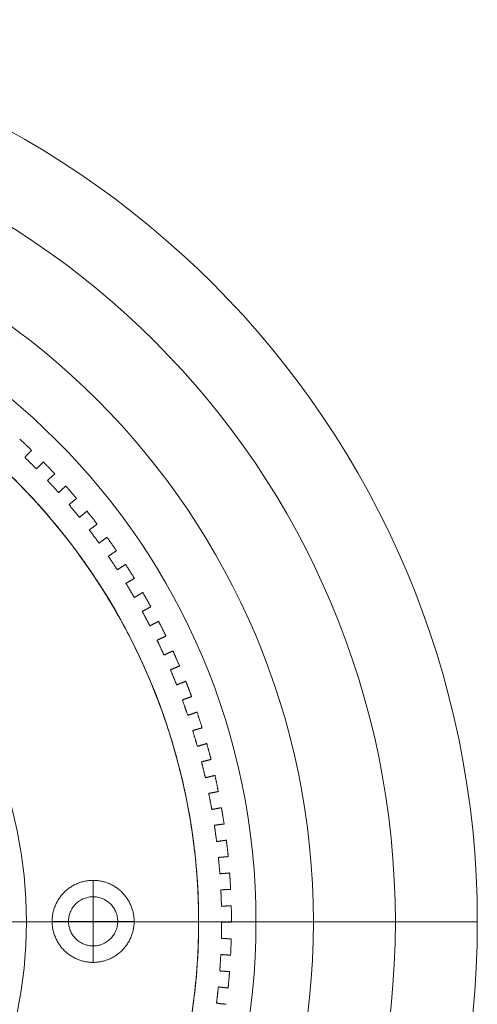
# Model space of a CAD drawing. Header units: millimetres. Extents: x -13921 to -12971, y -5231 to -4681.
# Tile 16 of 16: x -13111 to -12971, y -4981 to -4681. Entities that reach past the tile are written whole.
import ezdxf

# ---------------------------------------------------------------- set-up
doc = ezdxf.new("R2010")
doc.units = ezdxf.units.MM
doc.header["$MEASUREMENT"] = 0
doc.layers.add('Default', color=7, linetype='Continuous', lineweight=18, true_color=0x000000)

msp = doc.modelspace()

# ---------------------------------------------------------------- linework, layer by layer
at = {"layer": 'Default'}
for p, q in [((-13088.37, -4943.7, 13.17), (-13088.37, -4968.7, 13.17)), ((-13088.37, -4943.7, 7.17), (-13088.37, -4948.7, 7.17)), ((-13088.37, -4943.7, 6.17), (-13088.37, -4948.7, 6.17)), ((-13088.37, -4943.7, 0.17), (-13088.37, -4968.7, 0.17)), ((-13100.87, -4956.2, 13.17), (-13075.87, -4956.2, 13.17)), ((-13100.87, -4956.2, 7.17), (-13095.87, -4956.2, 7.17)), ((-13100.87, -4956.2, 6.17), (-13095.87, -4956.2, 6.17)), ((-13100.87, -4956.2, 0.17), (-13075.87, -4956.2, 0.17)), ((-13080.87, -4956.2, 7.17), (-13075.87, -4956.2, 7.17)), ((-13080.87, -4956.2, 6.17), (-13075.87, -4956.2, 6.17)), ((-13056.19, -4956.36, 23.11), (-13056.19, -4956.36, 398.12)), ((-13046.19, -4956.36, 23.11), (-13046.19, -4956.36, 398.12)), ((-13088.37, -4963.7, 7.17), (-13088.37, -4968.7, 7.17)), ((-13088.37, -4963.7, 6.17), (-13088.37, -4968.7, 6.17))]:
    msp.add_line(p, q, dxfattribs=at)
for centre, radius in [((-13246.21, -4956.36, 411.21), 274.99), ((-13246.21, -4956.36, 417.21), 274.99), ((-13246.21, -4956.36, 414.21), 274.99), ((-13246.21, -4956.36, 404.71), 250), ((-13246.21, -4956.36, 398.21), 225), ((-13246.21, -4956.36, 398.21), 207.5), ((-13246.21, -4956.36, 392.4), 190), ((-13246.21, -4956.36, 398.21), 190), ((-13246.21, -4956.36, 395.3), 190), ((-13246.21, -4956.36, 417.21), 137.5)]:
    msp.add_arc(centre, radius, 270, 90, dxfattribs=at)
for points, weights, knots in [([(-13246.19, -4766.36, 23.11), (-13056.19, -4766.36, 23.11), (-13056.19, -4956.36, 23.11), (-13056.19, -5146.36, 23.11), (-13246.19, -5146.36, 23.11), (-13446.19, -5146.36, 23.11), (-13646.19, -5146.36, 23.11), (-13836.19, -5146.36, 23.11), (-13836.19, -4956.36, 23.11), (-13836.19, -4766.36, 23.11), (-13646.19, -4766.36, 23.11), (-13446.19, -4766.36, 23.11), (-13246.19, -4766.36, 23.11)], [1, 0.707106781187, 1, 0.707106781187, 1, 1, 1, 0.707106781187, 1, 0.707106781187, 1, 1, 1], [-2056.637061, -2056.637061, -2056.637061, -1742.477796, -1742.477796, -1428.318531, -1428.318531, -1028.318531, -1028.318531, -714.159265, -714.159265, -400, -400, 0, 0, 0]), ([(-13246.19, -4766.36, 398.12), (-13056.19, -4766.36, 398.12), (-13056.19, -4956.36, 398.12), (-13056.19, -5146.36, 398.12), (-13246.19, -5146.36, 398.12), (-13446.19, -5146.36, 398.12), (-13646.19, -5146.36, 398.12), (-13836.19, -5146.36, 398.12), (-13836.19, -4956.36, 398.12), (-13836.19, -4766.36, 398.12), (-13646.19, -4766.36, 398.12), (-13446.19, -4766.36, 398.12), (-13246.19, -4766.36, 398.12)], [1, 0.707106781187, 1, 0.707106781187, 1, 1, 1, 0.707106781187, 1, 0.707106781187, 1, 1, 1], [-2056.637061, -2056.637061, -2056.637061, -1742.477796, -1742.477796, -1428.318531, -1428.318531, -1028.318531, -1028.318531, -714.159265, -714.159265, -400, -400, 0, 0, 0]), ([(-13246.19, -4766.36, 210.61), (-13446.19, -4766.36, 210.61), (-13646.19, -4766.36, 210.61), (-13836.19, -4766.36, 210.61), (-13836.19, -4956.36, 210.61), (-13836.19, -5146.36, 210.61), (-13646.19, -5146.36, 210.61), (-13446.19, -5146.36, 210.61), (-13246.19, -5146.36, 210.61), (-13056.19, -5146.36, 210.61), (-13056.19, -4956.36, 210.61), (-13056.19, -4766.36, 210.61), (-13246.19, -4766.36, 210.61)], [1, 1, 1, 0.707106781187, 1, 0.707106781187, 1, 1, 1, 0.707106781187, 1, 0.707106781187, 1], [0, 0, 0, 400, 400, 714.159265, 714.159265, 1028.318531, 1028.318531, 1428.318531, 1428.318531, 1742.477796, 1742.477796, 2056.637061, 2056.637061, 2056.637061]), ([(-13246.19, -5146.36, 13.17), (-13056.19, -5146.36, 13.17), (-13056.19, -4956.36, 13.17), (-13056.19, -4766.36, 13.17), (-13246.19, -4766.36, 13.17)], [1, 0.707106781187, 1, 0.707106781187, 1], [1428.318531, 1428.318531, 1428.318531, 1742.477796, 1742.477796, 2056.637061, 2056.637061, 2056.637061]), ([(-13246.19, -5146.36, 28.17), (-13056.19, -5146.36, 28.17), (-13056.19, -4956.36, 28.17), (-13056.19, -4766.36, 28.17), (-13246.19, -4766.36, 28.17)], [1, 0.707106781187, 1, 0.707106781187, 1], [1428.318531, 1428.318531, 1428.318531, 1742.477796, 1742.477796, 2056.637061, 2056.637061, 2056.637061]), ([(-13075.87, -4956.2, 13.17), (-13075.87, -4968.7, 13.17), (-13088.37, -4968.7, 13.17), (-13100.87, -4968.7, 13.17), (-13100.87, -4956.2, 13.17), (-13100.87, -4943.7, 13.17), (-13088.37, -4943.7, 13.17), (-13075.87, -4943.7, 13.17), (-13075.87, -4956.2, 13.17)], [1, 0.707106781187, 1, 0.707106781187, 1, 0.707106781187, 1, 0.707106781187, 1], [0, 0, 0, 19.634954, 19.634954, 39.269908, 39.269908, 58.904862, 58.904862, 78.539816, 78.539816, 78.539816]), ([(-13075.87, -4956.2, 7.17), (-13075.87, -4968.7, 7.17), (-13088.37, -4968.7, 7.17), (-13100.87, -4968.7, 7.17), (-13100.87, -4956.2, 7.17), (-13100.87, -4943.7, 7.17), (-13088.37, -4943.7, 7.17), (-13075.87, -4943.7, 7.17), (-13075.87, -4956.2, 7.17)], [1, 0.707106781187, 1, 0.707106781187, 1, 0.707106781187, 1, 0.707106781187, 1], [0, 0, 0, 19.634954, 19.634954, 39.269908, 39.269908, 58.904862, 58.904862, 78.539816, 78.539816, 78.539816]), ([(-13075.87, -4956.2, 6.17), (-13075.87, -4968.7, 6.17), (-13088.37, -4968.7, 6.17), (-13100.87, -4968.7, 6.17), (-13100.87, -4956.2, 6.17), (-13100.87, -4943.7, 6.17), (-13088.37, -4943.7, 6.17), (-13075.87, -4943.7, 6.17), (-13075.87, -4956.2, 6.17)], [1, 0.707106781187, 1, 0.707106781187, 1, 0.707106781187, 1, 0.707106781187, 1], [0, 0, 0, 19.634954, 19.634954, 39.269908, 39.269908, 58.904862, 58.904862, 78.539816, 78.539816, 78.539816]), ([(-13075.87, -4956.2, 0.17), (-13075.87, -4968.7, 0.17), (-13088.37, -4968.7, 0.17), (-13100.87, -4968.7, 0.17), (-13100.87, -4956.2, 0.17), (-13100.87, -4943.7, 0.17), (-13088.37, -4943.7, 0.17), (-13075.87, -4943.7, 0.17), (-13075.87, -4956.2, 0.17)], [1, 0.707106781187, 1, 0.707106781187, 1, 0.707106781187, 1, 0.707106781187, 1], [0, 0, 0, 19.634954, 19.634954, 39.269908, 39.269908, 58.904862, 58.904862, 78.539816, 78.539816, 78.539816]), ([(-13075.87, -4956.2, 10.17), (-13075.87, -4968.7, 10.17), (-13088.37, -4968.7, 10.17), (-13100.87, -4968.7, 10.17), (-13100.87, -4956.2, 10.17), (-13100.87, -4943.7, 10.17), (-13088.37, -4943.7, 10.17), (-13075.87, -4943.7, 10.17), (-13075.87, -4956.2, 10.17)], [1, 0.707106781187, 1, 0.707106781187, 1, 0.707106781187, 1, 0.707106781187, 1], [0, 0, 0, 19.634954, 19.634954, 39.269908, 39.269908, 58.904862, 58.904862, 78.539816, 78.539816, 78.539816]), ([(-13075.87, -4956.2, 3.17), (-13075.87, -4968.7, 3.17), (-13088.37, -4968.7, 3.17), (-13100.87, -4968.7, 3.17), (-13100.87, -4956.2, 3.17), (-13100.87, -4943.7, 3.17), (-13088.37, -4943.7, 3.17), (-13075.87, -4943.7, 3.17), (-13075.87, -4956.2, 3.17)], [1, 0.707106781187, 1, 0.707106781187, 1, 0.707106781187, 1, 0.707106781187, 1], [0, 0, 0, 19.634954, 19.634954, 39.269908, 39.269908, 58.904862, 58.904862, 78.539816, 78.539816, 78.539816]), ([(-13080.87, -4956.2, 6.17), (-13080.87, -4948.7, 6.17), (-13088.37, -4948.7, 6.17), (-13095.87, -4948.7, 6.17), (-13095.87, -4956.2, 6.17), (-13095.87, -4963.7, 6.17), (-13088.37, -4963.7, 6.17), (-13080.87, -4963.7, 6.17), (-13080.87, -4956.2, 6.17)], [1, 0.707106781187, 1, 0.707106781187, 1, 0.707106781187, 1, 0.707106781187, 1], [0, 0, 0, 11.780972, 11.780972, 23.561945, 23.561945, 35.342917, 35.342917, 47.12389, 47.12389, 47.12389]), ([(-13080.87, -4956.2, 7.17), (-13080.87, -4948.7, 7.17), (-13088.37, -4948.7, 7.17), (-13095.87, -4948.7, 7.17), (-13095.87, -4956.2, 7.17), (-13095.87, -4963.7, 7.17), (-13088.37, -4963.7, 7.17), (-13080.87, -4963.7, 7.17), (-13080.87, -4956.2, 7.17)], [1, 0.707106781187, 1, 0.707106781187, 1, 0.707106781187, 1, 0.707106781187, 1], [0, 0, 0, 11.780972, 11.780972, 23.561945, 23.561945, 35.342917, 35.342917, 47.12389, 47.12389, 47.12389]), ([(-13080.87, -4956.2, 6.67), (-13080.87, -4948.7, 6.67), (-13088.37, -4948.7, 6.67), (-13095.87, -4948.7, 6.67), (-13095.87, -4956.2, 6.67), (-13095.87, -4963.7, 6.67), (-13088.37, -4963.7, 6.67), (-13080.87, -4963.7, 6.67), (-13080.87, -4956.2, 6.67)], [1, 0.707106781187, 1, 0.707106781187, 1, 0.707106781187, 1, 0.707106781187, 1], [0, 0, 0, 11.780972, 11.780972, 23.561945, 23.561945, 35.342917, 35.342917, 47.12389, 47.12389, 47.12389]), ([(-13046.19, -4956.49, 23.11), (-13046.19, -4956.42, 23.11), (-13046.19, -4956.36, 23.11), (-13046.19, -4953.91, 23.11), (-13046.25, -4951.46, 23.11)], [0.999732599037, 0.999866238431, 1, 0.994950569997, 0.990075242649], [3713.130649, 3713.130649, 3713.130649, 3713.274123, 3713.274123, 3718.690176, 3718.690176, 3718.690176]), ([(-13046.19, -4956.49, 398.12), (-13046.19, -4956.42, 398.12), (-13046.19, -4956.36, 398.12), (-13046.19, -4953.91, 398.12), (-13046.25, -4951.46, 398.12)], [0.999732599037, 0.999866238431, 1, 0.994950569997, 0.990075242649], [3713.130649, 3713.130649, 3713.130649, 3713.274123, 3713.274123, 3718.690176, 3718.690176, 3718.690176]), ([(-13046.25, -4951.46, 210.61), (-13046.19, -4953.91, 210.61), (-13046.19, -4956.36, 210.61), (-13046.19, -4956.42, 210.61), (-13046.19, -4956.49, 210.61)], [0.990075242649, 0.994950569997, 1, 0.999866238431, 0.999732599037], [-3718.690176, -3718.690176, -3718.690176, -3713.274123, -3713.274123, -3713.130649, -3713.130649, -3713.130649])]:
    msp.add_rational_spline(points, weights, degree=2, knots=knots, dxfattribs=at)
for points, weights in [([(-13107.1, -4812.64, 23.11), (-13108.91, -4810.89, 23.11), (-13110.76, -4809.19, 23.11)], [0.853610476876, 0.85369827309, 0.853921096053]), ([(-13107.1, -4812.64, 398.12), (-13108.91, -4810.89, 398.12), (-13110.76, -4809.19, 398.12)], [0.853610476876, 0.85369827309, 0.853921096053]), ([(-13110.76, -4809.19, 210.61), (-13108.91, -4810.89, 210.61), (-13107.1, -4812.64, 210.61)], [0.853921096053, 0.85369827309, 0.853610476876]), ([(-13100.07, -4819.8, 23.11), (-13101.79, -4817.96, 23.11), (-13103.55, -4816.16, 23.11)], [0.853797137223, 0.853615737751, 0.85356933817]), ([(-13100.07, -4819.8, 398.12), (-13101.79, -4817.96, 398.12), (-13103.55, -4816.16, 398.12)], [0.853797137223, 0.853615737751, 0.85356933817]), ([(-13103.55, -4816.16, 210.61), (-13101.79, -4817.96, 210.61), (-13100.07, -4819.8, 210.61)], [0.85356933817, 0.853615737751, 0.853797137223]), ([(-13093.41, -4827.29, 23.11), (-13095.03, -4825.37, 23.11), (-13096.71, -4823.49, 23.11)], [0.855058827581, 0.85460748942, 0.854291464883]), ([(-13093.41, -4827.29, 398.12), (-13095.03, -4825.37, 398.12), (-13096.71, -4823.49, 398.12)], [0.855058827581, 0.85460748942, 0.854291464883]), ([(-13096.71, -4823.49, 210.61), (-13095.03, -4825.37, 210.61), (-13093.41, -4827.29, 210.61)], [0.854291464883, 0.85460748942, 0.855058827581]), ([(-13087.13, -4835.11, 23.11), (-13088.66, -4833.11, 23.11), (-13090.23, -4831.15, 23.11)], [0.857401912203, 0.856678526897, 0.856091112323]), ([(-13087.13, -4835.11, 398.12), (-13088.66, -4833.11, 398.12), (-13090.23, -4831.15, 398.12)], [0.857401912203, 0.856678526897, 0.856091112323]), ([(-13090.23, -4831.15, 210.61), (-13088.66, -4833.11, 210.61), (-13087.13, -4835.11, 210.61)], [0.856091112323, 0.856678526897, 0.857401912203]), ([(-13081.26, -4843.24, 23.11), (-13082.68, -4841.16, 23.11), (-13084.15, -4839.13, 23.11)], [0.86083823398, 0.859839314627, 0.858977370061]), ([(-13081.26, -4843.24, 398.12), (-13082.68, -4841.16, 398.12), (-13084.15, -4839.13, 398.12)], [0.86083823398, 0.859839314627, 0.858977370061]), ([(-13084.15, -4839.13, 210.61), (-13082.68, -4841.16, 210.61), (-13081.26, -4843.24, 210.61)], [0.858977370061, 0.859839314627, 0.86083823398]), ([(-13075.79, -4851.65, 23.11), (-13077.11, -4849.51, 23.11), (-13078.48, -4847.4, 23.11)], [0.865385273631, 0.864105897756, 0.862964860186]), ([(-13075.79, -4851.65, 398.12), (-13077.11, -4849.51, 398.12), (-13078.48, -4847.4, 398.12)], [0.865385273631, 0.864105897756, 0.862964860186]), ([(-13078.48, -4847.4, 210.61), (-13077.11, -4849.51, 210.61), (-13075.79, -4851.65, 210.61)], [0.862964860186, 0.864105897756, 0.865385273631]), ([(-13070.76, -4860.32, 23.11), (-13071.97, -4858.12, 23.11), (-13073.23, -4855.94, 23.11)], [0.871066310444, 0.869500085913, 0.868073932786]), ([(-13070.76, -4860.32, 398.12), (-13071.97, -4858.12, 398.12), (-13073.23, -4855.94, 398.12)], [0.871066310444, 0.869500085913, 0.868073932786]), ([(-13073.23, -4855.94, 210.61), (-13071.97, -4858.12, 210.61), (-13070.76, -4860.32, 210.61)], [0.868073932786, 0.869500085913, 0.871066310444]), ([(-13066.16, -4869.24, 23.11), (-13067.26, -4866.97, 23.11), (-13068.41, -4864.74, 23.11)], [0.877910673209, 0.876049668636, 0.874330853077]), ([(-13066.16, -4869.24, 398.12), (-13067.26, -4866.97, 398.12), (-13068.41, -4864.74, 398.12)], [0.877910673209, 0.876049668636, 0.874330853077]), ([(-13068.41, -4864.74, 210.61), (-13067.26, -4866.97, 210.61), (-13066.16, -4869.24, 210.61)], [0.874330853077, 0.876049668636, 0.877910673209]), ([(-13062.02, -4878.37, 23.11), (-13063, -4876.06, 23.11), (-13064.04, -4873.77, 23.11)], [0.885954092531, 0.883788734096, 0.881768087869]), ([(-13062.02, -4878.37, 398.12), (-13063, -4876.06, 398.12), (-13064.04, -4873.77, 398.12)], [0.885954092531, 0.883788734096, 0.881768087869]), ([(-13064.04, -4873.77, 210.61), (-13063, -4876.06, 210.61), (-13062.02, -4878.37, 210.61)], [0.881768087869, 0.883788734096, 0.885954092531]), ([(-13058.35, -4887.7, 23.11), (-13059.21, -4885.34, 23.11), (-13060.13, -4883, 23.11)], [0.895239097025, 0.892758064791, 0.890424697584]), ([(-13058.35, -4887.7, 398.12), (-13059.21, -4885.34, 398.12), (-13060.13, -4883, 398.12)], [0.895239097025, 0.892758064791, 0.890424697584]), ([(-13060.13, -4883, 210.61), (-13059.21, -4885.34, 210.61), (-13058.35, -4887.7, 210.61)], [0.890424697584, 0.892758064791, 0.895239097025]), ([(-13055.14, -4897.21, 23.11), (-13055.88, -4894.8, 23.11), (-13056.69, -4892.42, 23.11)], [0.905815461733, 0.903005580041, 0.900346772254]), ([(-13055.14, -4897.21, 398.12), (-13055.88, -4894.8, 398.12), (-13056.69, -4892.42, 398.12)], [0.905815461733, 0.903005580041, 0.900346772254]), ([(-13056.69, -4892.42, 210.61), (-13055.88, -4894.8, 210.61), (-13055.14, -4897.21, 210.61)], [0.900346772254, 0.903005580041, 0.905815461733]), ([(-13052.41, -4906.86, 23.11), (-13053.04, -4904.42, 23.11), (-13053.72, -4902, 23.11)], [0.917740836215, 0.91458689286, 0.911587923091]), ([(-13052.41, -4906.86, 398.12), (-13053.04, -4904.42, 398.12), (-13053.72, -4902, 398.12)], [0.917740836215, 0.91458689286, 0.911587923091]), ([(-13053.72, -4902, 210.61), (-13053.04, -4904.42, 210.61), (-13052.41, -4906.86, 210.61)], [0.911587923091, 0.91458689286, 0.917740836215]), ([(-13050.18, -4916.63, 23.11), (-13050.68, -4914.17, 23.11), (-13051.24, -4911.72, 23.11)], [0.931081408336, 0.92756598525, 0.924209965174]), ([(-13050.18, -4916.63, 398.12), (-13050.68, -4914.17, 398.12), (-13051.24, -4911.72, 398.12)], [0.931081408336, 0.92756598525, 0.924209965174]), ([(-13051.24, -4911.72, 210.61), (-13050.68, -4914.17, 210.61), (-13050.18, -4916.63, 210.61)], [0.924209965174, 0.92756598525, 0.931081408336]), ([(-13048.43, -4926.51, 23.11), (-13048.81, -4924.02, 23.11), (-13049.25, -4921.55, 23.11)], [0.945912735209, 0.942015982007, 0.938283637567]), ([(-13048.43, -4926.51, 398.12), (-13048.81, -4924.02, 398.12), (-13049.25, -4921.55, 398.12)], [0.945912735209, 0.942015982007, 0.938283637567]), ([(-13049.25, -4921.55, 210.61), (-13048.81, -4924.02, 210.61), (-13048.43, -4926.51, 210.61)], [0.938283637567, 0.942015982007, 0.945912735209]), ([(-13047.18, -4936.46, 23.11), (-13047.43, -4933.96, 23.11), (-13047.75, -4931.46, 23.11)], [0.962320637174, 0.958020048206, 0.953889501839]), ([(-13047.18, -4936.46, 398.12), (-13047.43, -4933.96, 398.12), (-13047.75, -4931.46, 398.12)], [0.962320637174, 0.958020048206, 0.953889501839]), ([(-13047.75, -4931.46, 210.61), (-13047.43, -4933.96, 210.61), (-13047.18, -4936.46, 210.61)], [0.953889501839, 0.958020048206, 0.962320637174]), ([(-13046.44, -4946.46, 23.11), (-13046.56, -4943.95, 23.11), (-13046.75, -4941.44, 23.11)], [0.980402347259, 0.975672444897, 0.971118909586]), ([(-13046.44, -4946.46, 398.12), (-13046.56, -4943.95, 398.12), (-13046.75, -4941.44, 398.12)], [0.980402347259, 0.975672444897, 0.971118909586]), ([(-13046.75, -4941.44, 210.61), (-13046.56, -4943.95, 210.61), (-13046.44, -4946.46, 210.61)], [0.971118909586, 0.975672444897, 0.980402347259]), ([(-13046.45, -4966.51, 23.11), (-13046.32, -4964, 23.11), (-13046.26, -4961.49, 23.11)], [0.979914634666, 0.984679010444, 0.989623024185]), ([(-13046.45, -4966.51, 398.12), (-13046.32, -4964, 398.12), (-13046.26, -4961.49, 398.12)], [0.979914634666, 0.984679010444, 0.989623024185]), ([(-13046.26, -4961.49, 210.61), (-13046.32, -4964, 210.61), (-13046.45, -4966.51, 210.61)], [0.989623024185, 0.984679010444, 0.979914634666]), ([(-13047.21, -4976.51, 23.11), (-13046.96, -4974.01, 23.11), (-13046.77, -4971.5, 23.11)], [0.961877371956, 0.966205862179, 0.970707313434]), ([(-13047.21, -4976.51, 398.12), (-13046.96, -4974.01, 398.12), (-13046.77, -4971.5, 398.12)], [0.961877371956, 0.966205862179, 0.970707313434]), ([(-13046.77, -4971.5, 210.61), (-13046.96, -4974.01, 210.61), (-13047.21, -4976.51, 210.61)], [0.970707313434, 0.966205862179, 0.961877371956])]:
    msp.add_rational_spline(points, weights, degree=2, dxfattribs=at)
for points in [[(-13109.2, -4814.76, 23.11), (-13108.15, -4813.7, 23.11), (-13107.1, -4812.64, 23.11)], [(-13109.2, -4814.76, 398.12), (-13108.15, -4813.7, 398.12), (-13107.1, -4812.64, 398.12)], [(-13107.1, -4812.64, 217.75), (-13108.15, -4813.7, 217.75), (-13109.2, -4814.76, 217.75)], [(-13107.44, -4812.99, 23.11), (-13107.44, -4812.99, 210.61), (-13107.44, -4812.99, 398.12)], [(-13107.1, -4812.64, 23.11), (-13107.1, -4812.64, 210.61), (-13107.1, -4812.64, 398.12)], [(-13105.66, -4818.28, 23.11), (-13107.43, -4816.52, 23.11), (-13109.2, -4814.76, 23.11)], [(-13105.66, -4818.28, 398.12), (-13107.43, -4816.52, 398.12), (-13109.2, -4814.76, 398.12)], [(-13109.2, -4814.76, 23.11), (-13109.2, -4814.76, 210.61), (-13109.2, -4814.76, 398.12)], [(-13109.2, -4814.76, 217.75), (-13107.43, -4816.52, 217.75), (-13105.66, -4818.28, 217.75)], [(-13107.43, -4816.52, 23.11), (-13107.43, -4816.52, 210.61), (-13107.43, -4816.52, 398.12)], [(-13103.55, -4816.16, 23.11), (-13104.6, -4817.22, 23.11), (-13105.66, -4818.28, 23.11)], [(-13103.55, -4816.16, 398.12), (-13104.6, -4817.22, 398.12), (-13105.66, -4818.28, 398.12)], [(-13105.66, -4818.28, 217.75), (-13104.6, -4817.22, 217.75), (-13103.55, -4816.16, 217.75)], [(-13103.89, -4816.51, 23.11), (-13103.89, -4816.51, 210.61), (-13103.89, -4816.51, 398.12)], [(-13103.55, -4816.16, 398.12), (-13103.55, -4816.16, 210.61), (-13103.55, -4816.16, 23.11)], [(-13105.66, -4818.28, 23.11), (-13105.66, -4818.28, 210.61), (-13105.66, -4818.28, 398.12)], [(-13102.28, -4821.81, 23.11), (-13101.18, -4820.8, 23.11), (-13100.07, -4819.8, 23.11)], [(-13102.28, -4821.81, 398.12), (-13101.18, -4820.8, 398.12), (-13100.07, -4819.8, 398.12)], [(-13100.07, -4819.8, 217.75), (-13101.18, -4820.8, 217.75), (-13102.28, -4821.81, 217.75)], [(-13100.07, -4819.8, 23.11), (-13100.07, -4819.8, 210.61), (-13100.07, -4819.8, 398.12)], [(-13098.91, -4825.5, 23.11), (-13100.59, -4823.65, 23.11), (-13102.28, -4821.81, 23.11)], [(-13098.91, -4825.5, 398.12), (-13100.59, -4823.65, 398.12), (-13102.28, -4821.81, 398.12)], [(-13102.28, -4821.81, 23.11), (-13102.28, -4821.81, 210.61), (-13102.28, -4821.81, 398.12)], [(-13102.28, -4821.81, 217.75), (-13100.59, -4823.65, 217.75), (-13098.91, -4825.5, 217.75)], [(-13100.43, -4820.12, 23.11), (-13100.43, -4820.12, 210.61), (-13100.43, -4820.12, 398.12)], [(-13100.59, -4823.65, 23.11), (-13100.59, -4823.65, 210.61), (-13100.59, -4823.65, 398.12)], [(-13096.71, -4823.49, 23.11), (-13097.81, -4824.5, 23.11), (-13098.91, -4825.5, 23.11)], [(-13096.71, -4823.49, 398.12), (-13097.81, -4824.5, 398.12), (-13098.91, -4825.5, 398.12)], [(-13098.91, -4825.5, 217.75), (-13097.81, -4824.5, 217.75), (-13096.71, -4823.49, 217.75)], [(-13098.91, -4825.5, 23.11), (-13098.91, -4825.5, 210.61), (-13098.91, -4825.5, 398.12)], [(-13097.06, -4823.82, 23.11), (-13097.06, -4823.82, 210.61), (-13097.06, -4823.82, 398.12)], [(-13096.71, -4823.49, 398.12), (-13096.71, -4823.49, 210.61), (-13096.71, -4823.49, 23.11)], [(-13095.71, -4829.19, 23.11), (-13094.56, -4828.24, 23.11), (-13093.41, -4827.29, 23.11)], [(-13095.71, -4829.19, 398.12), (-13094.56, -4828.24, 398.12), (-13093.41, -4827.29, 398.12)], [(-13093.41, -4827.29, 217.75), (-13094.56, -4828.24, 217.75), (-13095.71, -4829.19, 217.75)], [(-13093.79, -4827.6, 23.11), (-13093.79, -4827.6, 210.61), (-13093.79, -4827.6, 398.12)], [(-13093.41, -4827.29, 23.11), (-13093.41, -4827.29, 210.61), (-13093.41, -4827.29, 398.12)], [(-13092.54, -4833.05, 23.11), (-13094.13, -4831.12, 23.11), (-13095.71, -4829.19, 23.11)], [(-13092.54, -4833.05, 398.12), (-13094.13, -4831.12, 398.12), (-13095.71, -4829.19, 398.12)], [(-13095.71, -4829.19, 23.11), (-13095.71, -4829.19, 210.61), (-13095.71, -4829.19, 398.12)], [(-13095.71, -4829.19, 217.75), (-13094.13, -4831.12, 217.75), (-13092.54, -4833.05, 217.75)], [(-13094.13, -4831.12, 23.11), (-13094.13, -4831.12, 210.61), (-13094.13, -4831.12, 398.12)], [(-13090.23, -4831.15, 23.11), (-13091.38, -4832.1, 23.11), (-13092.54, -4833.05, 23.11)], [(-13090.23, -4831.15, 398.12), (-13091.38, -4832.1, 398.12), (-13092.54, -4833.05, 398.12)], [(-13092.54, -4833.05, 217.75), (-13091.38, -4832.1, 217.75), (-13090.23, -4831.15, 217.75)], [(-13090.61, -4831.46, 23.11), (-13090.61, -4831.46, 210.61), (-13090.61, -4831.46, 398.12)], [(-13090.23, -4831.15, 398.12), (-13090.23, -4831.15, 210.61), (-13090.23, -4831.15, 23.11)], [(-13092.54, -4833.05, 23.11), (-13092.54, -4833.05, 210.61), (-13092.54, -4833.05, 398.12)], [(-13089.53, -4836.89, 23.11), (-13088.33, -4836, 23.11), (-13087.13, -4835.11, 23.11)], [(-13089.53, -4836.89, 398.12), (-13088.33, -4836, 398.12), (-13087.13, -4835.11, 398.12)], [(-13087.13, -4835.11, 217.75), (-13088.33, -4836, 217.75), (-13089.53, -4836.89, 217.75)], [(-13086.55, -4840.91, 23.11), (-13088.04, -4838.9, 23.11), (-13089.53, -4836.89, 23.11)], [(-13086.55, -4840.91, 398.12), (-13088.04, -4838.9, 398.12), (-13089.53, -4836.89, 398.12)], [(-13089.53, -4836.89, 23.11), (-13089.53, -4836.89, 210.61), (-13089.53, -4836.89, 398.12)], [(-13089.53, -4836.89, 217.75), (-13088.04, -4838.9, 217.75), (-13086.55, -4840.91, 217.75)], [(-13087.52, -4835.4, 23.11), (-13087.52, -4835.4, 210.61), (-13087.52, -4835.4, 398.12)], [(-13087.13, -4835.11, 23.11), (-13087.13, -4835.11, 210.61), (-13087.13, -4835.11, 398.12)], [(-13088.04, -4838.9, 23.11), (-13088.04, -4838.9, 210.61), (-13088.04, -4838.9, 398.12)], [(-13084.15, -4839.13, 23.11), (-13085.35, -4840.02, 23.11), (-13086.55, -4840.91, 23.11)], [(-13084.15, -4839.13, 398.12), (-13085.35, -4840.02, 398.12), (-13086.55, -4840.91, 398.12)], [(-13086.55, -4840.91, 217.75), (-13085.35, -4840.02, 217.75), (-13084.15, -4839.13, 217.75)], [(-13084.54, -4839.42, 23.11), (-13084.54, -4839.42, 210.61), (-13084.54, -4839.42, 398.12)], [(-13084.15, -4839.13, 398.12), (-13084.15, -4839.13, 210.61), (-13084.15, -4839.13, 23.11)], [(-13086.55, -4840.91, 23.11), (-13086.55, -4840.91, 210.61), (-13086.55, -4840.91, 398.12)], [(-13083.74, -4844.9, 23.11), (-13082.5, -4844.07, 23.11), (-13081.26, -4843.24, 23.11)], [(-13083.74, -4844.9, 398.12), (-13082.5, -4844.07, 398.12), (-13081.26, -4843.24, 398.12)], [(-13081.26, -4843.24, 217.75), (-13082.5, -4844.07, 217.75), (-13083.74, -4844.9, 217.75)], [(-13081.66, -4843.51, 23.11), (-13081.66, -4843.51, 210.61), (-13081.66, -4843.51, 398.12)], [(-13081.26, -4843.24, 23.11), (-13081.26, -4843.24, 210.61), (-13081.26, -4843.24, 398.12)], [(-13080.96, -4849.05, 23.11), (-13082.35, -4846.98, 23.11), (-13083.74, -4844.9, 23.11)], [(-13080.96, -4849.05, 398.12), (-13082.35, -4846.98, 398.12), (-13083.74, -4844.9, 398.12)], [(-13083.74, -4844.9, 23.11), (-13083.74, -4844.9, 210.61), (-13083.74, -4844.9, 398.12)], [(-13083.74, -4844.9, 217.75), (-13082.35, -4846.98, 217.75), (-13080.96, -4849.05, 217.75)], [(-13082.35, -4846.98, 23.11), (-13082.35, -4846.98, 210.61), (-13082.35, -4846.98, 398.12)], [(-13078.48, -4847.4, 23.11), (-13079.72, -4848.23, 23.11), (-13080.96, -4849.05, 23.11)], [(-13078.48, -4847.4, 398.12), (-13079.72, -4848.23, 398.12), (-13080.96, -4849.05, 398.12)], [(-13080.96, -4849.05, 217.75), (-13079.72, -4848.23, 217.75), (-13078.48, -4847.4, 217.75)], [(-13080.96, -4849.05, 23.11), (-13080.96, -4849.05, 210.61), (-13080.96, -4849.05, 398.12)], [(-13078.88, -4847.67, 23.11), (-13078.88, -4847.67, 210.61), (-13078.88, -4847.67, 398.12)], [(-13078.48, -4847.4, 398.12), (-13078.48, -4847.4, 210.61), (-13078.48, -4847.4, 23.11)], [(-13078.35, -4853.18, 23.11), (-13077.07, -4852.41, 23.11), (-13075.79, -4851.65, 23.11)], [(-13078.35, -4853.18, 398.12), (-13077.07, -4852.41, 398.12), (-13075.79, -4851.65, 398.12)], [(-13075.79, -4851.65, 217.75), (-13077.07, -4852.41, 217.75), (-13078.35, -4853.18, 217.75)], [(-13076.21, -4851.9, 23.11), (-13076.21, -4851.9, 210.61), (-13076.21, -4851.9, 398.12)], [(-13075.79, -4851.65, 23.11), (-13075.79, -4851.65, 210.61), (-13075.79, -4851.65, 398.12)], [(-13075.79, -4857.47, 23.11), (-13077.07, -4855.33, 23.11), (-13078.35, -4853.18, 23.11)], [(-13075.79, -4857.47, 398.12), (-13077.07, -4855.33, 398.12), (-13078.35, -4853.18, 398.12)], [(-13078.35, -4853.18, 23.11), (-13078.35, -4853.18, 210.61), (-13078.35, -4853.18, 398.12)], [(-13078.35, -4853.18, 217.75), (-13077.07, -4855.33, 217.75), (-13075.79, -4857.47, 217.75)], [(-13077.07, -4855.33, 23.11), (-13077.07, -4855.33, 210.61), (-13077.07, -4855.33, 398.12)], [(-13073.23, -4855.94, 23.11), (-13074.51, -4856.71, 23.11), (-13075.79, -4857.47, 23.11)], [(-13073.23, -4855.94, 398.12), (-13074.51, -4856.71, 398.12), (-13075.79, -4857.47, 398.12)], [(-13075.79, -4857.47, 217.75), (-13074.51, -4856.71, 217.75), (-13073.23, -4855.94, 217.75)], [(-13075.79, -4857.47, 23.11), (-13075.79, -4857.47, 210.61), (-13075.79, -4857.47, 398.12)], [(-13073.64, -4856.19, 23.11), (-13073.64, -4856.19, 210.61), (-13073.64, -4856.19, 398.12)], [(-13073.23, -4855.94, 398.12), (-13073.23, -4855.94, 210.61), (-13073.23, -4855.94, 23.11)], [(-13073.39, -4861.72, 23.11), (-13072.08, -4861.02, 23.11), (-13070.76, -4860.32, 23.11)], [(-13073.39, -4861.72, 398.12), (-13072.08, -4861.02, 398.12), (-13070.76, -4860.32, 398.12)], [(-13070.76, -4860.32, 217.75), (-13072.08, -4861.02, 217.75), (-13073.39, -4861.72, 217.75)], [(-13071.05, -4866.14, 23.11), (-13072.22, -4863.93, 23.11), (-13073.39, -4861.72, 23.11)], [(-13071.05, -4866.14, 398.12), (-13072.22, -4863.93, 398.12), (-13073.39, -4861.72, 398.12)], [(-13073.39, -4861.72, 23.11), (-13073.39, -4861.72, 210.61), (-13073.39, -4861.72, 398.12)], [(-13073.39, -4861.72, 217.75), (-13072.22, -4863.93, 217.75), (-13071.05, -4866.14, 217.75)], [(-13071.19, -4860.55, 23.11), (-13071.19, -4860.55, 210.61), (-13071.19, -4860.55, 398.12)], [(-13070.76, -4860.32, 23.11), (-13070.76, -4860.32, 210.61), (-13070.76, -4860.32, 398.12)], [(-13072.22, -4863.93, 23.11), (-13072.22, -4863.93, 210.61), (-13072.22, -4863.93, 398.12)], [(-13068.41, -4864.74, 23.11), (-13069.73, -4865.44, 23.11), (-13071.05, -4866.14, 23.11)], [(-13068.41, -4864.74, 398.12), (-13069.73, -4865.44, 398.12), (-13071.05, -4866.14, 398.12)], [(-13071.05, -4866.14, 217.75), (-13069.73, -4865.44, 217.75), (-13068.41, -4864.74, 217.75)], [(-13068.41, -4864.74, 398.12), (-13068.41, -4864.74, 210.61), (-13068.41, -4864.74, 23.11)], [(-13071.05, -4866.14, 23.11), (-13071.05, -4866.14, 210.61), (-13071.05, -4866.14, 398.12)], [(-13068.84, -4864.97, 23.11), (-13068.84, -4864.97, 210.61), (-13068.84, -4864.97, 398.12)], [(-13068.87, -4870.5, 23.11), (-13067.52, -4869.87, 23.11), (-13066.16, -4869.24, 23.11)], [(-13068.87, -4870.5, 398.12), (-13067.52, -4869.87, 398.12), (-13066.16, -4869.24, 398.12)], [(-13066.16, -4869.24, 217.75), (-13067.52, -4869.87, 217.75), (-13068.87, -4870.5, 217.75)], [(-13066.74, -4875.03, 23.11), (-13067.81, -4872.77, 23.11), (-13068.87, -4870.5, 23.11)], [(-13066.74, -4875.03, 398.12), (-13067.81, -4872.77, 398.12), (-13068.87, -4870.5, 398.12)], [(-13068.87, -4870.5, 23.11), (-13068.87, -4870.5, 210.61), (-13068.87, -4870.5, 398.12)], [(-13068.87, -4870.5, 217.75), (-13067.81, -4872.77, 217.75), (-13066.74, -4875.03, 217.75)], [(-13066.6, -4869.44, 23.11), (-13066.6, -4869.44, 210.61), (-13066.6, -4869.44, 398.12)], [(-13066.16, -4869.24, 23.11), (-13066.16, -4869.24, 210.61), (-13066.16, -4869.24, 398.12)], [(-13067.81, -4872.77, 23.11), (-13067.81, -4872.77, 210.61), (-13067.81, -4872.77, 398.12)], [(-13064.04, -4873.77, 23.11), (-13065.39, -4874.4, 23.11), (-13066.74, -4875.03, 23.11)], [(-13064.04, -4873.77, 398.12), (-13065.39, -4874.4, 398.12), (-13066.74, -4875.03, 398.12)], [(-13066.74, -4875.03, 217.75), (-13065.39, -4874.4, 217.75), (-13064.04, -4873.77, 217.75)], [(-13064.04, -4873.77, 398.12), (-13064.04, -4873.77, 210.61), (-13064.04, -4873.77, 23.11)], [(-13066.74, -4875.03, 23.11), (-13066.74, -4875.03, 210.61), (-13066.74, -4875.03, 398.12)], [(-13064.48, -4873.97, 23.11), (-13064.48, -4873.97, 210.61), (-13064.48, -4873.97, 398.12)], [(-13064.79, -4879.5, 23.11), (-13063.4, -4878.94, 23.11), (-13062.02, -4878.37, 23.11)], [(-13064.79, -4879.5, 398.12), (-13063.4, -4878.94, 398.12), (-13062.02, -4878.37, 398.12)], [(-13062.02, -4878.37, 217.75), (-13063.4, -4878.94, 217.75), (-13064.79, -4879.5, 217.75)], [(-13062.89, -4884.13, 23.11), (-13063.84, -4881.82, 23.11), (-13064.79, -4879.5, 23.11)], [(-13062.89, -4884.13, 398.12), (-13063.84, -4881.82, 398.12), (-13064.79, -4879.5, 398.12)], [(-13064.79, -4879.5, 23.11), (-13064.79, -4879.5, 210.61), (-13064.79, -4879.5, 398.12)], [(-13064.79, -4879.5, 217.75), (-13063.84, -4881.82, 217.75), (-13062.89, -4884.13, 217.75)], [(-13062.47, -4878.56, 23.11), (-13062.47, -4878.56, 210.61), (-13062.47, -4878.56, 398.12)], [(-13062.02, -4878.37, 23.11), (-13062.02, -4878.37, 210.61), (-13062.02, -4878.37, 398.12)], [(-13063.84, -4881.82, 23.11), (-13063.84, -4881.82, 210.61), (-13063.84, -4881.82, 398.12)], [(-13060.13, -4883, 23.11), (-13061.51, -4883.56, 23.11), (-13062.89, -4884.13, 23.11)], [(-13060.13, -4883, 398.12), (-13061.51, -4883.56, 398.12), (-13062.89, -4884.13, 398.12)], [(-13062.89, -4884.13, 217.75), (-13061.51, -4883.56, 217.75), (-13060.13, -4883, 217.75)], [(-13062.89, -4884.13, 23.11), (-13062.89, -4884.13, 210.61), (-13062.89, -4884.13, 398.12)], [(-13060.58, -4883.18, 23.11), (-13060.58, -4883.18, 210.61), (-13060.58, -4883.18, 398.12)], [(-13060.13, -4883, 398.12), (-13060.13, -4883, 210.61), (-13060.13, -4883, 23.11)], [(-13061.16, -4888.69, 23.11), (-13059.75, -4888.2, 23.11), (-13058.35, -4887.7, 23.11)], [(-13061.16, -4888.69, 398.12), (-13059.75, -4888.2, 398.12), (-13058.35, -4887.7, 398.12)], [(-13058.35, -4887.7, 217.75), (-13059.75, -4888.2, 217.75), (-13061.16, -4888.69, 217.75)], [(-13059.5, -4893.41, 23.11), (-13060.33, -4891.05, 23.11), (-13061.16, -4888.69, 23.11)], [(-13059.5, -4893.41, 398.12), (-13060.33, -4891.05, 398.12), (-13061.16, -4888.69, 398.12)], [(-13061.16, -4888.69, 23.11), (-13061.16, -4888.69, 210.61), (-13061.16, -4888.69, 398.12)], [(-13061.16, -4888.69, 217.75), (-13060.33, -4891.05, 217.75), (-13059.5, -4893.41, 217.75)], [(-13058.8, -4887.86, 23.11), (-13058.8, -4887.86, 210.61), (-13058.8, -4887.86, 398.12)], [(-13058.35, -4887.7, 23.11), (-13058.35, -4887.7, 210.61), (-13058.35, -4887.7, 398.12)], [(-13060.33, -4891.05, 23.11), (-13060.33, -4891.05, 210.61), (-13060.33, -4891.05, 398.12)], [(-13056.69, -4892.42, 23.11), (-13058.1, -4892.91, 23.11), (-13059.5, -4893.41, 23.11)], [(-13056.69, -4892.42, 398.12), (-13058.1, -4892.91, 398.12), (-13059.5, -4893.41, 398.12)], [(-13059.5, -4893.41, 217.75), (-13058.1, -4892.91, 217.75), (-13056.69, -4892.42, 217.75)], [(-13059.5, -4893.41, 23.11), (-13059.5, -4893.41, 210.61), (-13059.5, -4893.41, 398.12)], [(-13057.14, -4892.58, 23.11), (-13057.14, -4892.58, 210.61), (-13057.14, -4892.58, 398.12)], [(-13056.69, -4892.42, 398.12), (-13056.69, -4892.42, 210.61), (-13056.69, -4892.42, 23.11)], [(-13058, -4898.05, 23.11), (-13056.57, -4897.63, 23.11), (-13055.14, -4897.21, 23.11)], [(-13058, -4898.05, 398.12), (-13056.57, -4897.63, 398.12), (-13055.14, -4897.21, 398.12)], [(-13055.14, -4897.21, 217.75), (-13056.57, -4897.63, 217.75), (-13058, -4898.05, 217.75)], [(-13055.6, -4897.34, 23.11), (-13055.6, -4897.34, 210.61), (-13055.6, -4897.34, 398.12)], [(-13055.14, -4897.21, 23.11), (-13055.14, -4897.21, 210.61), (-13055.14, -4897.21, 398.12)], [(-13056.58, -4902.85, 23.11), (-13057.29, -4900.45, 23.11), (-13058, -4898.05, 23.11)], [(-13056.58, -4902.85, 398.12), (-13057.29, -4900.45, 398.12), (-13058, -4898.05, 398.12)], [(-13058, -4898.05, 23.11), (-13058, -4898.05, 210.61), (-13058, -4898.05, 398.12)], [(-13058, -4898.05, 217.75), (-13057.29, -4900.45, 217.75), (-13056.58, -4902.85, 217.75)], [(-13057.29, -4900.45, 23.11), (-13057.29, -4900.45, 210.61), (-13057.29, -4900.45, 398.12)], [(-13053.72, -4902, 23.11), (-13055.15, -4902.42, 23.11), (-13056.58, -4902.85, 23.11)], [(-13053.72, -4902, 398.12), (-13055.15, -4902.42, 398.12), (-13056.58, -4902.85, 398.12)], [(-13056.58, -4902.85, 217.75), (-13055.15, -4902.42, 217.75), (-13053.72, -4902, 217.75)], [(-13056.58, -4902.85, 23.11), (-13056.58, -4902.85, 210.61), (-13056.58, -4902.85, 398.12)], [(-13054.19, -4902.14, 23.11), (-13054.19, -4902.14, 210.61), (-13054.19, -4902.14, 398.12)], [(-13053.72, -4902, 398.12), (-13053.72, -4902, 210.61), (-13053.72, -4902, 23.11)], [(-13055.32, -4907.56, 23.11), (-13053.87, -4907.21, 23.11), (-13052.41, -4906.86, 23.11)], [(-13055.32, -4907.56, 398.12), (-13053.87, -4907.21, 398.12), (-13052.41, -4906.86, 398.12)], [(-13052.41, -4906.86, 217.75), (-13053.87, -4907.21, 217.75), (-13055.32, -4907.56, 217.75)], [(-13054.14, -4912.42, 23.11), (-13054.73, -4909.99, 23.11), (-13055.32, -4907.56, 23.11)], [(-13054.14, -4912.42, 398.12), (-13054.73, -4909.99, 398.12), (-13055.32, -4907.56, 398.12)], [(-13055.32, -4907.56, 23.11), (-13055.32, -4907.56, 210.61), (-13055.32, -4907.56, 398.12)], [(-13055.32, -4907.56, 217.75), (-13054.73, -4909.99, 217.75), (-13054.14, -4912.42, 217.75)], [(-13052.89, -4906.97, 23.11), (-13052.89, -4906.97, 210.61), (-13052.89, -4906.97, 398.12)], [(-13052.41, -4906.86, 23.11), (-13052.41, -4906.86, 210.61), (-13052.41, -4906.86, 398.12)], [(-13054.73, -4909.99, 23.11), (-13054.73, -4909.99, 210.61), (-13054.73, -4909.99, 398.12)], [(-13051.24, -4911.72, 23.11), (-13052.69, -4912.07, 23.11), (-13054.14, -4912.42, 23.11)], [(-13051.24, -4911.72, 398.12), (-13052.69, -4912.07, 398.12), (-13054.14, -4912.42, 398.12)], [(-13054.14, -4912.42, 217.75), (-13052.69, -4912.07, 217.75), (-13051.24, -4911.72, 217.75)], [(-13054.14, -4912.42, 23.11), (-13054.14, -4912.42, 210.61), (-13054.14, -4912.42, 398.12)], [(-13051.71, -4911.83, 23.11), (-13051.71, -4911.83, 210.61), (-13051.71, -4911.83, 398.12)], [(-13051.24, -4911.72, 398.12), (-13051.24, -4911.72, 210.61), (-13051.24, -4911.72, 23.11)], [(-13053.11, -4917.19, 23.11), (-13051.64, -4916.91, 23.11), (-13050.18, -4916.63, 23.11)], [(-13053.11, -4917.19, 398.12), (-13051.64, -4916.91, 398.12), (-13050.18, -4916.63, 398.12)], [(-13050.18, -4916.63, 217.75), (-13051.64, -4916.91, 217.75), (-13053.11, -4917.19, 217.75)], [(-13052.18, -4922.1, 23.11), (-13052.64, -4919.65, 23.11), (-13053.11, -4917.19, 23.11)], [(-13052.18, -4922.1, 398.12), (-13052.64, -4919.65, 398.12), (-13053.11, -4917.19, 398.12)], [(-13053.11, -4917.19, 23.11), (-13053.11, -4917.19, 210.61), (-13053.11, -4917.19, 398.12)], [(-13053.11, -4917.19, 217.75), (-13052.64, -4919.65, 217.75), (-13052.18, -4922.1, 217.75)], [(-13050.65, -4916.72, 23.11), (-13050.65, -4916.72, 210.61), (-13050.65, -4916.72, 398.12)], [(-13050.18, -4916.63, 23.11), (-13050.18, -4916.63, 210.61), (-13050.18, -4916.63, 398.12)], [(-13052.64, -4919.65, 23.11), (-13052.64, -4919.65, 210.61), (-13052.64, -4919.65, 398.12)], [(-13049.25, -4921.55, 23.11), (-13050.71, -4921.82, 23.11), (-13052.18, -4922.1, 23.11)], [(-13049.25, -4921.55, 398.12), (-13050.71, -4921.82, 398.12), (-13052.18, -4922.1, 398.12)], [(-13052.18, -4922.1, 217.75), (-13050.71, -4921.82, 217.75), (-13049.25, -4921.55, 217.75)], [(-13049.72, -4921.64, 23.11), (-13049.72, -4921.64, 210.61), (-13049.72, -4921.64, 398.12)], [(-13049.25, -4921.55, 398.12), (-13049.25, -4921.55, 210.61), (-13049.25, -4921.55, 23.11)], [(-13052.18, -4922.1, 23.11), (-13052.18, -4922.1, 210.61), (-13052.18, -4922.1, 398.12)], [(-13051.39, -4926.92, 23.11), (-13049.91, -4926.71, 23.11), (-13048.43, -4926.51, 23.11)], [(-13051.39, -4926.92, 398.12), (-13049.91, -4926.71, 398.12), (-13048.43, -4926.51, 398.12)], [(-13048.43, -4926.51, 217.75), (-13049.91, -4926.71, 217.75), (-13051.39, -4926.92, 217.75)], [(-13050.7, -4931.87, 23.11), (-13051.05, -4929.39, 23.11), (-13051.39, -4926.92, 23.11)], [(-13050.7, -4931.87, 398.12), (-13051.05, -4929.39, 398.12), (-13051.39, -4926.92, 398.12)], [(-13051.39, -4926.92, 23.11), (-13051.39, -4926.92, 210.61), (-13051.39, -4926.92, 398.12)], [(-13051.39, -4926.92, 217.75), (-13051.05, -4929.39, 217.75), (-13050.7, -4931.87, 217.75)], [(-13048.91, -4926.58, 23.11), (-13048.91, -4926.58, 210.61), (-13048.91, -4926.58, 398.12)], [(-13048.43, -4926.51, 23.11), (-13048.43, -4926.51, 210.61), (-13048.43, -4926.51, 398.12)], [(-13051.05, -4929.39, 23.11), (-13051.05, -4929.39, 210.61), (-13051.05, -4929.39, 398.12)], [(-13047.75, -4931.46, 23.11), (-13049.23, -4931.67, 23.11), (-13050.7, -4931.87, 23.11)], [(-13047.75, -4931.46, 398.12), (-13049.23, -4931.67, 398.12), (-13050.7, -4931.87, 398.12)], [(-13050.7, -4931.87, 217.75), (-13049.23, -4931.67, 217.75), (-13047.75, -4931.46, 217.75)], [(-13050.7, -4931.87, 23.11), (-13050.7, -4931.87, 210.61), (-13050.7, -4931.87, 398.12)], [(-13048.23, -4931.53, 23.11), (-13048.23, -4931.53, 210.61), (-13048.23, -4931.53, 398.12)], [(-13047.75, -4931.46, 398.12), (-13047.75, -4931.46, 210.61), (-13047.75, -4931.46, 23.11)], [(-13050.16, -4936.72, 23.11), (-13048.67, -4936.59, 23.11), (-13047.18, -4936.46, 23.11)], [(-13050.16, -4936.72, 398.12), (-13048.67, -4936.59, 398.12), (-13047.18, -4936.46, 398.12)], [(-13047.18, -4936.46, 217.75), (-13048.67, -4936.59, 217.75), (-13050.16, -4936.72, 217.75)], [(-13049.72, -4941.7, 23.11), (-13049.94, -4939.21, 23.11), (-13050.16, -4936.72, 23.11)], [(-13049.72, -4941.7, 398.12), (-13049.94, -4939.21, 398.12), (-13050.16, -4936.72, 398.12)], [(-13050.16, -4936.72, 23.11), (-13050.16, -4936.72, 210.61), (-13050.16, -4936.72, 398.12)], [(-13050.16, -4936.72, 217.75), (-13049.94, -4939.21, 217.75), (-13049.72, -4941.7, 217.75)], [(-13047.67, -4936.5, 23.11), (-13047.67, -4936.5, 210.61), (-13047.67, -4936.5, 398.12)], [(-13047.18, -4936.46, 23.11), (-13047.18, -4936.46, 210.61), (-13047.18, -4936.46, 398.12)], [(-13049.94, -4939.21, 23.11), (-13049.94, -4939.21, 210.61), (-13049.94, -4939.21, 398.12)], [(-13046.75, -4941.44, 23.11), (-13048.24, -4941.57, 23.11), (-13049.72, -4941.7, 23.11)], [(-13046.75, -4941.44, 398.12), (-13048.24, -4941.57, 398.12), (-13049.72, -4941.7, 398.12)], [(-13049.72, -4941.7, 217.75), (-13048.24, -4941.57, 217.75), (-13046.75, -4941.44, 217.75)], [(-13049.72, -4941.7, 23.11), (-13049.72, -4941.7, 210.61), (-13049.72, -4941.7, 398.12)], [(-13047.23, -4941.48, 23.11), (-13047.23, -4941.48, 210.61), (-13047.23, -4941.48, 398.12)], [(-13046.75, -4941.44, 398.12), (-13046.75, -4941.44, 210.61), (-13046.75, -4941.44, 23.11)], [(-13088.37, -4943.7, 13.17), (-13088.37, -4943.7, 10.17), (-13088.37, -4943.7, 7.17)], [(-13088.37, -4943.7, 6.17), (-13088.37, -4943.7, 3.17), (-13088.37, -4943.7, 0.17)], [(-13088.37, -4948.7, 6.17), (-13088.37, -4948.7, 6.67), (-13088.37, -4948.7, 7.17)], [(-13049.42, -4946.57, 23.11), (-13047.93, -4946.52, 23.11), (-13046.44, -4946.46, 23.11)], [(-13049.42, -4946.57, 398.12), (-13047.93, -4946.52, 398.12), (-13046.44, -4946.46, 398.12)], [(-13046.44, -4946.46, 217.75), (-13047.93, -4946.52, 217.75), (-13049.42, -4946.57, 217.75)], [(-13049.23, -4951.57, 23.11), (-13049.33, -4949.07, 23.11), (-13049.42, -4946.57, 23.11)], [(-13049.23, -4951.57, 398.12), (-13049.33, -4949.07, 398.12), (-13049.42, -4946.57, 398.12)], [(-13049.42, -4946.57, 23.11), (-13049.42, -4946.57, 210.61), (-13049.42, -4946.57, 398.12)], [(-13049.42, -4946.57, 217.75), (-13049.33, -4949.07, 217.75), (-13049.23, -4951.57, 217.75)], [(-13046.92, -4946.48, 23.11), (-13046.92, -4946.48, 210.61), (-13046.92, -4946.48, 398.12)], [(-13046.44, -4946.46, 23.11), (-13046.44, -4946.46, 210.61), (-13046.44, -4946.46, 398.12)], [(-13049.33, -4949.07, 23.11), (-13049.33, -4949.07, 210.61), (-13049.33, -4949.07, 398.12)], [(-13046.25, -4951.46, 23.11), (-13047.74, -4951.51, 23.11), (-13049.23, -4951.57, 23.11)], [(-13046.25, -4951.46, 398.12), (-13047.74, -4951.51, 398.12), (-13049.23, -4951.57, 398.12)], [(-13049.23, -4951.57, 217.75), (-13047.74, -4951.51, 217.75), (-13046.25, -4951.46, 217.75)], [(-13049.23, -4951.57, 23.11), (-13049.23, -4951.57, 210.61), (-13049.23, -4951.57, 398.12)], [(-13046.74, -4951.48, 23.11), (-13046.74, -4951.48, 210.61), (-13046.74, -4951.48, 398.12)], [(-13046.25, -4951.46, 398.12), (-13046.25, -4951.46, 210.61), (-13046.25, -4951.46, 23.11)], [(-13246.21, -4956.36, 392.3), (-13151.21, -4956.36, 392.35), (-13056.21, -4956.36, 392.4)], [(-12971.22, -4956.36, 417.21), (-13108.72, -4956.36, 417.21), (-13246.21, -4956.36, 417.21)], [(-13100.87, -4956.2, 13.17), (-13100.87, -4956.2, 10.17), (-13100.87, -4956.2, 7.17)], [(-13100.87, -4956.2, 6.17), (-13100.87, -4956.2, 3.17), (-13100.87, -4956.2, 0.17)], [(-13095.87, -4956.2, 6.17), (-13095.87, -4956.2, 6.67), (-13095.87, -4956.2, 7.17)], [(-13080.87, -4956.2, 6.17), (-13080.87, -4956.2, 6.67), (-13080.87, -4956.2, 7.17)], [(-13075.87, -4956.2, 13.17), (-13075.87, -4956.2, 10.17), (-13075.87, -4956.2, 7.17)], [(-13075.87, -4956.2, 6.17), (-13075.87, -4956.2, 3.17), (-13075.87, -4956.2, 0.17)], [(-13056.21, -4956.36, 392.4), (-13056.21, -4956.36, 395.3), (-13056.21, -4956.36, 398.21)], [(-13056.21, -4956.36, 398.21), (-13038.71, -4956.36, 398.21), (-13021.21, -4956.36, 398.21)], [(-13056.19, -4956.36, 23.11), (-13051.19, -4956.36, 23.11), (-13046.19, -4956.36, 23.11)], [(-13056.19, -4956.36, 398.12), (-13051.19, -4956.36, 398.12), (-13046.19, -4956.36, 398.12)], [(-13049.24, -4961.45, 23.11), (-13049.21, -4958.95, 23.11), (-13049.18, -4956.45, 23.11)], [(-13049.24, -4961.45, 398.12), (-13049.21, -4958.95, 398.12), (-13049.18, -4956.45, 398.12)], [(-13049.18, -4956.45, 217.75), (-13049.21, -4958.95, 217.75), (-13049.24, -4961.45, 217.75)], [(-13049.18, -4956.45, 23.11), (-13047.68, -4956.47, 23.11), (-13046.19, -4956.49, 23.11)], [(-13049.18, -4956.45, 398.12), (-13047.68, -4956.47, 398.12), (-13046.19, -4956.49, 398.12)], [(-13049.18, -4956.45, 23.11), (-13049.18, -4956.45, 210.61), (-13049.18, -4956.45, 398.12)], [(-13046.19, -4956.49, 217.75), (-13047.68, -4956.47, 217.75), (-13049.18, -4956.45, 217.75)], [(-13046.68, -4956.48, 23.11), (-13046.68, -4956.48, 210.61), (-13046.68, -4956.48, 398.12)], [(-13046.19, -4956.49, 23.11), (-13046.19, -4956.49, 210.61), (-13046.19, -4956.49, 398.12)], [(-13021.21, -4956.36, 398.21), (-12996.22, -4956.36, 404.71), (-12971.22, -4956.36, 411.21)], [(-12971.22, -4956.36, 411.21), (-12971.22, -4956.36, 414.21), (-12971.22, -4956.36, 417.21)], [(-13049.21, -4958.95, 23.11), (-13049.21, -4958.95, 210.61), (-13049.21, -4958.95, 398.12)], [(-13088.37, -4963.7, 6.17), (-13088.37, -4963.7, 6.67), (-13088.37, -4963.7, 7.17)], [(-13046.26, -4961.49, 23.11), (-13047.75, -4961.47, 23.11), (-13049.24, -4961.45, 23.11)], [(-13046.26, -4961.49, 398.12), (-13047.75, -4961.47, 398.12), (-13049.24, -4961.45, 398.12)], [(-13049.24, -4961.45, 23.11), (-13049.24, -4961.45, 210.61), (-13049.24, -4961.45, 398.12)], [(-13049.24, -4961.45, 217.75), (-13047.75, -4961.47, 217.75), (-13046.26, -4961.49, 217.75)], [(-13046.74, -4961.48, 23.11), (-13046.74, -4961.48, 210.61), (-13046.74, -4961.48, 398.12)], [(-13046.26, -4961.49, 398.12), (-13046.26, -4961.49, 210.61), (-13046.26, -4961.49, 23.11)], [(-13049.74, -4971.31, 23.11), (-13049.59, -4968.82, 23.11), (-13049.43, -4966.32, 23.11)], [(-13049.74, -4971.31, 398.12), (-13049.59, -4968.82, 398.12), (-13049.43, -4966.32, 398.12)], [(-13049.43, -4966.32, 217.75), (-13049.59, -4968.82, 217.75), (-13049.74, -4971.31, 217.75)], [(-13049.43, -4966.32, 23.11), (-13047.94, -4966.42, 23.11), (-13046.45, -4966.51, 23.11)], [(-13049.43, -4966.32, 398.12), (-13047.94, -4966.42, 398.12), (-13046.45, -4966.51, 398.12)], [(-13049.43, -4966.32, 23.11), (-13049.43, -4966.32, 210.61), (-13049.43, -4966.32, 398.12)], [(-13046.45, -4966.51, 217.75), (-13047.94, -4966.42, 217.75), (-13049.43, -4966.32, 217.75)], [(-13046.93, -4966.48, 23.11), (-13046.93, -4966.48, 210.61), (-13046.93, -4966.48, 398.12)], [(-13046.45, -4966.51, 23.11), (-13046.45, -4966.51, 210.61), (-13046.45, -4966.51, 398.12)], [(-13088.37, -4968.7, 13.17), (-13088.37, -4968.7, 10.17), (-13088.37, -4968.7, 7.17)], [(-13088.37, -4968.7, 6.17), (-13088.37, -4968.7, 3.17), (-13088.37, -4968.7, 0.17)], [(-13049.59, -4968.82, 23.11), (-13049.59, -4968.82, 210.61), (-13049.59, -4968.82, 398.12)], [(-13046.77, -4971.5, 23.11), (-13048.26, -4971.41, 23.11), (-13049.74, -4971.31, 23.11)], [(-13046.77, -4971.5, 398.12), (-13048.26, -4971.41, 398.12), (-13049.74, -4971.31, 398.12)], [(-13049.74, -4971.31, 23.11), (-13049.74, -4971.31, 210.61), (-13049.74, -4971.31, 398.12)], [(-13049.74, -4971.31, 217.75), (-13048.26, -4971.41, 217.75), (-13046.77, -4971.5, 217.75)], [(-13047.25, -4971.47, 23.11), (-13047.25, -4971.47, 210.61), (-13047.25, -4971.47, 398.12)], [(-13046.77, -4971.5, 398.12), (-13046.77, -4971.5, 210.61), (-13046.77, -4971.5, 23.11)], [(-13050.74, -4981.14, 23.11), (-13050.46, -4978.66, 23.11), (-13050.18, -4976.17, 23.11)], [(-13050.74, -4981.14, 398.12), (-13050.46, -4978.66, 398.12), (-13050.18, -4976.17, 398.12)], [(-13050.18, -4976.17, 217.75), (-13050.46, -4978.66, 217.75), (-13050.74, -4981.14, 217.75)], [(-13050.46, -4978.66, 23.11), (-13050.46, -4978.66, 210.61), (-13050.46, -4978.66, 398.12)], [(-13050.18, -4976.17, 23.11), (-13048.69, -4976.34, 23.11), (-13047.21, -4976.51, 23.11)], [(-13050.18, -4976.17, 398.12), (-13048.69, -4976.34, 398.12), (-13047.21, -4976.51, 398.12)], [(-13050.18, -4976.17, 23.11), (-13050.18, -4976.17, 210.61), (-13050.18, -4976.17, 398.12)], [(-13047.21, -4976.51, 217.75), (-13048.69, -4976.34, 217.75), (-13050.18, -4976.17, 217.75)], [(-13047.69, -4976.46, 23.11), (-13047.69, -4976.46, 210.61), (-13047.69, -4976.46, 398.12)], [(-13047.21, -4976.51, 23.11), (-13047.21, -4976.51, 210.61), (-13047.21, -4976.51, 398.12)], [(-13047.78, -4981.48, 23.11), (-13049.26, -4981.31, 23.11), (-13050.74, -4981.14, 23.11)], [(-13047.78, -4981.48, 398.12), (-13049.26, -4981.31, 398.12), (-13050.74, -4981.14, 398.12)], [(-13050.74, -4981.14, 23.11), (-13050.74, -4981.14, 210.61), (-13050.74, -4981.14, 398.12)], [(-13050.74, -4981.14, 217.75), (-13049.26, -4981.31, 217.75), (-13047.78, -4981.48, 217.75)], [(-13048.26, -4981.43, 23.11), (-13048.26, -4981.43, 210.61), (-13048.26, -4981.43, 398.12)], [(-13047.78, -4981.48, 398.12), (-13047.78, -4981.48, 210.61), (-13047.78, -4981.48, 23.11)]]:
    msp.add_open_spline(points, degree=2, dxfattribs=at)

doc.saveas('drawing.dxf')
